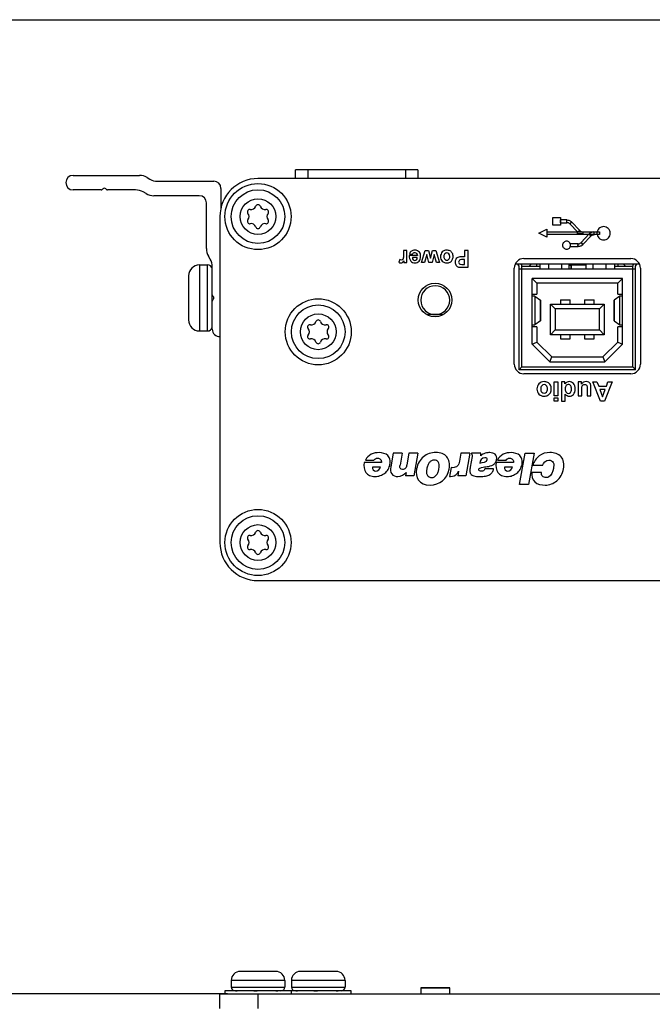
# Model space of a CAD drawing. Header units: inches. Extents: x 0 to 17, y 0 to 11.
# Tile 13 of 44: x 2.6 to 3.9, y 9 to 11. Entities that reach past the tile are written whole.
import ezdxf

# ---------------------------------------------------------------- set-up
doc = ezdxf.new("R2010")
doc.units = ezdxf.units.IN
doc.header["$LTSCALE"] = 0.935
doc.header["$MEASUREMENT"] = 0
doc.layers.get('0').update_dxf_attribs({"linetype": 'CONTINUOUS'})
doc.layers.add('03___PRT_ALL_CURVES', color=7, linetype='CONTINUOUS')
doc.styles.get("Standard").update_dxf_attribs({"font": 'txt', "width": 0.8})
doc.dimstyles.new('DIMSTYLE_1', dxfattribs={"dimtxt": 0.15625, "dimasz": 0.1875, "dimexe": 0.125, "dimexo": 0.0625, "dimgap": 0.039062, "dimtad": 0, "dimtih": 1, "dimtoh": 1, "dimlfac": 2, "dimzin": 4, "dimdsep": 46, "dimtxsty": 'Standard', "dimblk": '_FILLED', "dimblk1": '_FILLED', "dimblk2": '_FILLED', "dimcen": 0.09, "dimazin": 1, "dimtfac": 1, "dimtofl": 0, "dimtmove": 0, "dimatfit": 3, "dimldrblk": '_FILLED', "dimfxl": 1, "dimtolj": 1, "dimtzin": 4, "dimarcsym": 0})

# ---------------------------------------------------------------- blocks, each defined once
blk = doc.blocks.new('_FILLED')
at = {"color": 0, "linetype": 'ByBlock'}
blk.add_solid([(0, 0), (-1, 0.167), (-1, -0.167)], dxfattribs=at)
blk = doc.blocks.new('*D1')
at = {"color": 7, "linetype": 'Continuous', "transparency": 16777216}
for p, q in [((2.9977, 9.0111), (1.9606, 9.0111)), ((2.0856, 9.0111), (2.0856, 7.3477)), ((2.0856, 5.6843), (2.0856, 7.3477)), ((2.9977, 5.6843), (1.9606, 5.6843))]:
    blk.add_line(p, q, dxfattribs=at)
at = {"color": 7, "linetype": 'Continuous', "transparency": 16777216, "xscale": 0.1875, "yscale": 0.1875, "zscale": 0.1875}
for p, rotation in [((2.0856, 9.0111), 90), ((2.0856, 5.6843), 270)]:
    blk.add_blockref('_FILLED', p, dxfattribs=dict(at, rotation=rotation))
at = {"color": 7, "linetype": 'Continuous', "transparency": 16777216, "insert": (1.8903, 7.3209), "char_height": 0.15625, "width": 0.375, "attachment_point": 2, "rotation": 90, "line_spacing_factor": 0.9}
blk.add_mtext('169', dxfattribs=at)

msp = doc.modelspace()

# ---------------------------------------------------------------- linework, layer by layer
at = {"color": 7, "linetype": 'Continuous'}
for p, q in [((0, 11), (17, 11)), ((2.6823, 10.682), (2.8178, 10.682)), ((2.8335, 10.6778), (2.8394, 10.6745)), ((5.6685, 10.6757), (3.0602, 10.6757)), ((3.137, 10.6757), (3.137, 10.6932)), ((3.387, 10.6932), (3.137, 10.6932)), ((3.162, 10.6932), (3.162, 10.6757)), ((3.362, 10.6757), (3.362, 10.6932)), ((3.387, 10.6932), (3.387, 10.6757)), ((2.7435, 10.6547), (2.7425, 10.6537)), ((2.75, 10.6537), (2.7491, 10.6547)), ((2.8551, 10.6702), (2.9697, 10.6702)), ((2.9845, 10.6555), (2.9845, 10.6129)), ((2.7397, 10.6525), (2.6823, 10.6525)), ((2.8099, 10.6525), (2.7528, 10.6525)), ((2.8314, 10.6449), (2.8256, 10.6483)), ((2.9402, 10.6407), (2.8472, 10.6407)), ((2.9549, 10.533), (2.9549, 10.6259)), ((2.9825, 10.598), (2.9825, 9.9326)), ((2.9625, 10.5114), (2.9591, 10.5172)), ((2.9407, 10.4995), (2.9407, 10.3645)), ((2.9407, 10.4995), (2.957, 10.4995)), ((2.957, 10.3645), (2.957, 10.4995)), ((2.9667, 10.3681), (2.9667, 10.4956)), ((3.8397, 10.5008), (3.5859, 10.5008)), ((3.5937, 10.4969), (3.5913, 10.5008)), ((3.5937, 10.2853), (3.5937, 10.4969)), ((3.5982, 10.5008), (3.5987, 10.5)), ((3.5996, 10.2912), (3.5996, 10.4969)), ((3.5996, 10.4969), (3.636, 10.4969)), ((3.6036, 10.5124), (3.8221, 10.5124)), ((3.6183, 10.5008), (3.6144, 10.4969)), ((3.6301, 10.4969), (3.6301, 10.5008)), ((3.636, 10.5008), (3.636, 10.491)), ((3.6547, 10.491), (3.6547, 10.5008)), ((3.6813, 10.491), (3.6813, 10.5008)), ((3.6951, 10.5008), (3.6951, 10.491)), ((3.6951, 10.4994), (3.7003, 10.4994)), ((3.6951, 10.4989), (3.7003, 10.4989)), ((3.7003, 10.498), (3.6951, 10.498)), ((3.7005, 10.4996), (3.7003, 10.4994)), ((3.7003, 10.491), (3.7003, 10.4994)), ((3.7003, 10.4989), (3.7005, 10.4991)), ((3.7005, 10.491), (3.7005, 10.5008)), ((3.7005, 10.4994), (3.7304, 10.4994)), ((3.7304, 10.4989), (3.7005, 10.4989)), ((3.7083, 10.4994), (3.7083, 10.5008)), ((3.7085, 10.5008), (3.7085, 10.4994)), ((3.7304, 10.5008), (3.7304, 10.491)), ((3.7305, 10.491), (3.7305, 10.5008)), ((3.7443, 10.5008), (3.7443, 10.491)), ((3.7709, 10.5008), (3.7709, 10.491)), ((3.7896, 10.491), (3.7896, 10.5008)), ((3.7896, 10.4969), (3.826, 10.4969)), ((3.7955, 10.5008), (3.7955, 10.4969)), ((3.8112, 10.4969), (3.8073, 10.5008)), ((3.826, 10.2912), (3.826, 10.4969)), ((3.8274, 10.5008), (3.8268, 10.5)), ((3.8319, 10.4969), (3.8343, 10.5008)), ((3.8319, 10.2853), (3.8319, 10.4969)), ((2.9182, 10.477), (2.9182, 10.387)), ((3.5839, 10.2968), (3.5839, 10.4927)), ((3.8319, 10.491), (3.5937, 10.491)), ((3.8417, 10.4927), (3.8417, 10.2968)), ((3.6203, 10.3375), (3.6203, 10.4719)), ((3.6203, 10.4719), (3.6301, 10.462)), ((3.8053, 10.4719), (3.6203, 10.4719)), ((3.6301, 10.462), (3.6301, 10.4398)), ((3.7955, 10.462), (3.6301, 10.462)), ((3.7955, 10.462), (3.8053, 10.4719)), ((3.7955, 10.4398), (3.7955, 10.462)), ((3.8053, 10.3375), (3.8053, 10.4719)), ((2.9689, 10.4348), (2.9679, 10.4358)), ((3.6203, 10.4398), (3.6301, 10.4398)), ((3.6261, 10.4353), (3.6261, 10.3773)), ((3.6261, 10.4353), (3.6374, 10.4275)), ((3.7995, 10.4353), (3.7882, 10.4275)), ((3.7955, 10.4398), (3.8053, 10.4398)), ((3.7995, 10.3773), (3.7995, 10.4353)), ((2.9679, 10.4283), (2.9689, 10.4293)), ((3.6374, 10.3851), (3.6374, 10.4275)), ((3.6375, 10.4274), (3.6375, 10.3852)), ((3.6577, 10.3569), (3.6577, 10.4195)), ((3.6577, 10.4195), (3.6675, 10.4097)), ((3.6577, 10.4195), (3.7679, 10.4195)), ((3.6783, 10.4282), (3.6783, 10.4195)), ((3.6783, 10.4282), (3.698, 10.4282)), ((3.698, 10.4195), (3.698, 10.4282)), ((3.7276, 10.4282), (3.7276, 10.4195)), ((3.7276, 10.4282), (3.7472, 10.4282)), ((3.7472, 10.4195), (3.7472, 10.4282)), ((3.7581, 10.4097), (3.7679, 10.4195)), ((3.7679, 10.4195), (3.7679, 10.3569)), ((3.7881, 10.3852), (3.7881, 10.4274)), ((3.7882, 10.4275), (3.7882, 10.3851)), ((3.4382, 10.3978), (3.4057, 10.3978)), ((3.6675, 10.4097), (3.6675, 10.3668)), ((3.7581, 10.4097), (3.6675, 10.4097)), ((3.7581, 10.3668), (3.7581, 10.4097)), ((3.6301, 10.3729), (3.6203, 10.3729)), ((3.6374, 10.3851), (3.6261, 10.3773)), ((3.6301, 10.3729), (3.6301, 10.3416)), ((3.7882, 10.3851), (3.7995, 10.3773)), ((3.7955, 10.3416), (3.7955, 10.3729)), ((3.8053, 10.3729), (3.7955, 10.3729)), ((2.9407, 10.3645), (2.957, 10.3645)), ((3.6577, 10.3569), (3.6675, 10.3668)), ((3.7679, 10.3569), (3.6577, 10.3569)), ((3.6675, 10.3668), (3.7581, 10.3668)), ((3.6783, 10.3569), (3.6783, 10.3482)), ((3.698, 10.3482), (3.698, 10.3569)), ((3.7276, 10.3569), (3.7276, 10.3482)), ((3.7472, 10.3482), (3.7472, 10.3569)), ((3.7581, 10.3668), (3.7679, 10.3569)), ((3.6203, 10.3375), (3.6301, 10.3416)), ((3.6203, 10.3375), (3.6565, 10.3016)), ((3.6301, 10.3416), (3.6605, 10.3115)), ((3.6783, 10.3482), (3.698, 10.3482)), ((3.7276, 10.3482), (3.7472, 10.3482)), ((3.7651, 10.3115), (3.7955, 10.3416)), ((3.7691, 10.3016), (3.8053, 10.3375)), ((3.7955, 10.3416), (3.8053, 10.3375)), ((3.6565, 10.3016), (3.6605, 10.3115)), ((3.6565, 10.3016), (3.7691, 10.3016)), ((3.6605, 10.3115), (3.7651, 10.3115)), ((3.7651, 10.3115), (3.7691, 10.3016)), ((3.5937, 10.2853), (3.5996, 10.2912)), ((3.8319, 10.2853), (3.5937, 10.2853)), ((3.5996, 10.2912), (3.826, 10.2912)), ((3.8221, 10.2771), (3.6036, 10.2771)), ((3.8319, 10.2853), (3.826, 10.2912)), ((3.0602, 9.8549), (5.6685, 9.8549)), ((3.0967, 9.0571), (3.0237, 9.0571)), ((3.2198, 9.0571), (3.1468, 9.0571)), ((3.0055, 9.0388), (3.0055, 9.0251)), ((3.115, 9.0388), (3.0055, 9.0388)), ((3.115, 9.0388), (3.115, 9.0251)), ((3.1285, 9.0388), (3.1285, 9.0251)), ((3.238, 9.0388), (3.1285, 9.0388)), ((3.238, 9.0388), (3.238, 9.0251)), ((2.9825, 8.9815), (2.9825, 9.0111)), ((2.9825, 9.0111), (5.7463, 9.0111)), ((2.9927, 9.0171), (2.9927, 9.0111)), ((3.2508, 9.0171), (2.9927, 9.0171)), ((3.0055, 9.0251), (3.115, 9.0251)), ((3.0149, 9.0171), (3.0149, 9.0172)), ((3.0149, 9.0172), (3.0177, 9.0171)), ((3.0514, 9.0171), (3.0514, 9.0172)), ((3.0514, 9.0172), (3.0585, 9.0171)), ((3.0602, 9.0111), (3.0602, 8.9815)), ((3.0968, 9.0172), (3.101, 9.0171)), ((3.0968, 9.0171), (3.0968, 9.0172)), ((3.1277, 9.0171), (3.1277, 9.0111)), ((3.1285, 9.0251), (3.238, 9.0251)), ((3.1379, 9.0171), (3.1379, 9.0172)), ((3.1379, 9.0172), (3.1408, 9.0171)), ((3.1745, 9.0171), (3.1745, 9.0172)), ((3.1745, 9.0172), (3.1816, 9.0171)), ((3.2198, 9.0171), (3.2198, 9.0172)), ((3.2198, 9.0172), (3.224, 9.0171)), ((3.2508, 9.0111), (3.2508, 9.0171)), ((3.3929, 9.0237), (3.3929, 9.0111)), ((3.4519, 9.0237), (3.3929, 9.0237)), ((3.4519, 9.0227), (3.3929, 9.0227)), ((3.4519, 9.0111), (3.4519, 9.0237))]:
    msp.add_line(p, q, dxfattribs=at)
for centre, radius in [((3.0602, 10.598), 0.0675), ((3.0602, 10.598), 0.0548), ((3.0602, 10.598), 0.0365), ((3.422, 10.4277), 0.0344), ((3.1833, 10.3628), 0.0675), ((3.1833, 10.3628), 0.0548), ((3.1833, 10.3628), 0.0365), ((3.0602, 9.9326), 0.0675), ((3.0602, 9.9326), 0.0548), ((3.0602, 9.9326), 0.0365)]:
    msp.add_circle(centre, radius, dxfattribs=at)
for centre, radius, start, end in [((2.6823, 10.6673), 0.0148, 90, 270), ((2.8178, 10.6506), 0.0315, 60, 90), ((2.8551, 10.7017), 0.0315, 240, 270), ((3.0602, 10.598), 0.0778, 90, 180), ((2.7463, 10.6519), 0.00394, 45, 135), ((2.9697, 10.6555), 0.0148, 0, 90), ((2.7397, 10.6565), 0.00394, 270, 315), ((2.7528, 10.6565), 0.00394, 225, 270), ((2.8099, 10.621), 0.0315, 60, 90), ((2.8472, 10.6722), 0.0315, 240, 270), ((2.9402, 10.6259), 0.0148, 0, 90), ((3.0463, 10.6221), 0.00985, 258.317, 341.683), ((3.0602, 10.6175), 0.00482, 18.317, 161.683), ((3.0742, 10.6221), 0.00985, 198.317, 281.683), ((3.0433, 10.6078), 0.00482, 78.317, 221.683), ((3.0324, 10.598), 0.00985, 318.317, 41.683), ((3.0771, 10.6078), 0.00482, 318.317, 101.683), ((3.0881, 10.598), 0.00985, 138.317, 221.683), ((3.0433, 10.5882), 0.00482, 138.317, 281.683), ((3.0463, 10.5739), 0.00985, 18.317, 101.683), ((3.0602, 10.5785), 0.00482, 198.317, 341.683), ((3.0742, 10.5739), 0.00985, 78.317, 161.683), ((3.0771, 10.5882), 0.00482, 258.317, 41.683), ((2.9864, 10.533), 0.0315, 180, 210), ((2.9407, 10.477), 0.0225, 90, 180), ((2.957, 10.4898), 0.0097, 12.8571, 90), ((2.9352, 10.4956), 0.0315, 0, 30), ((3.6036, 10.4927), 0.0197, 90, 180), ((3.5937, 10.4969), 0.00591, 0, 31.3512), ((3.7003, 10.5155), 0.0175, 269.9547, 270.4104), ((3.8221, 10.4927), 0.0197, 0, 90), ((3.8319, 10.4969), 0.00591, 148.6488, 180), ((3.4224, 10.4273), 0.0295, 0, 180), ((2.9707, 10.4386), 0.00394, 180, 225), ((2.9661, 10.432), 0.00394, 315, 45), ((2.9707, 10.4255), 0.00394, 135, 180), ((3.4224, 10.4273), 0.0295, 180, 0), ((2.9407, 10.387), 0.0225, 180, 270), ((3.1664, 10.3725), 0.00482, 78.317, 221.683), ((3.1693, 10.3869), 0.00985, 258.317, 341.683), ((3.1833, 10.3823), 0.00482, 18.317, 161.683), ((3.1972, 10.3869), 0.00985, 198.317, 281.683), ((3.2002, 10.3725), 0.00482, 318.317, 101.683), ((2.957, 10.3742), 0.0097, 270, 347.1429), ((2.9815, 10.3681), 0.0148, 180, 273.8639), ((3.1664, 10.353), 0.00482, 138.317, 281.683), ((3.1554, 10.3628), 0.00985, 318.317, 41.683), ((3.2002, 10.353), 0.00482, 258.317, 41.683), ((3.2111, 10.3628), 0.00985, 138.317, 221.683), ((3.1693, 10.3386), 0.00985, 18.317, 101.683), ((3.1833, 10.3432), 0.00482, 198.317, 341.683), ((3.1972, 10.3386), 0.00985, 78.317, 161.683), ((3.6036, 10.2968), 0.0197, 180, 270), ((3.8221, 10.2968), 0.0197, 270, 360), ((3.0463, 9.9568), 0.00985, 258.317, 341.683), ((3.0602, 9.9522), 0.00482, 18.317, 161.683), ((3.0742, 9.9568), 0.00985, 198.317, 281.683), ((3.0602, 9.9326), 0.0778, 180, 270), ((3.0433, 9.9424), 0.00482, 78.317, 221.683), ((3.0324, 9.9326), 0.00985, 318.317, 41.683), ((3.0771, 9.9424), 0.00482, 318.317, 101.683), ((3.0881, 9.9326), 0.00985, 138.317, 221.683), ((3.0433, 9.9229), 0.00482, 138.317, 281.683), ((3.0463, 9.9085), 0.00985, 18.317, 101.683), ((3.0602, 9.9131), 0.00482, 198.317, 341.683), ((3.0742, 9.9085), 0.00985, 78.317, 161.683), ((3.0771, 9.9229), 0.00482, 258.317, 41.683), ((3.0237, 9.0388), 0.0182, 90, 180), ((3.0967, 9.0388), 0.0182, 0, 90), ((3.1468, 9.0388), 0.0182, 90, 180), ((3.2198, 9.0388), 0.0182, 0, 90), ((3.0135, 9.0251), 0.008, 180, 270), ((3.107, 9.0251), 0.008, 270, 360), ((3.1365, 9.0251), 0.008, 180, 270), ((3.23, 9.0251), 0.008, 270, 360)]:
    msp.add_arc(centre, radius, start, end, dxfattribs=at)
for centre, start_param, end_param in [((3.6203, 10.4352), 0.15625, 1.570796), ((3.8053, 10.4352), 1.570796, 2.985343), ((3.6316, 10.4274), 0, 0.15625), ((3.794, 10.4274), 2.985343, 3.141593), ((3.6203, 10.3774), -1.570796, -0.15625), ((3.6316, 10.3852), -0.15625, 0), ((3.794, 10.3852), 3.141593, 3.297843), ((3.8053, 10.3774), -2.985343, -1.570796)]:
    msp.add_ellipse(centre, major_axis=(0.00591, 0), ratio=0.108696, start_param=start_param, end_param=end_param, dxfattribs=at)
msp.add_open_spline([(3.7005, 10.498), (3.7005, 10.498), (3.7005, 10.498), (3.7005, 10.498), (3.7005, 10.498), (3.7005, 10.498), (3.7005, 10.498)], degree=3, knots=[0, 0, 0, 0, 0.065978, 0.260072, 0.575789, 1, 1, 1, 1], dxfattribs=at)
at = {"layer": '03___PRT_ALL_CURVES', "color": 7, "linetype": 'Continuous'}
for p, q in [((3.6624, 10.5802), (3.6624, 10.5965)), ((3.6624, 10.5965), (3.6786, 10.5965)), ((3.6786, 10.5965), (3.6786, 10.5802)), ((3.6786, 10.5802), (3.6624, 10.5802)), ((3.6775, 10.5911), (3.6775, 10.5855)), ((3.6916, 10.5911), (3.6775, 10.5911)), ((3.6775, 10.5855), (3.6916, 10.5855)), ((3.6916, 10.5855), (3.6916, 10.5911)), ((3.6916, 10.5911), (3.6931, 10.591)), ((3.6934, 10.5854), (3.6916, 10.5855)), ((3.6931, 10.591), (3.6945, 10.5908)), ((3.6945, 10.585), (3.6934, 10.5854)), ((3.6945, 10.5908), (3.6957, 10.5904)), ((3.6956, 10.5845), (3.6945, 10.585)), ((3.6966, 10.5839), (3.6956, 10.5845)), ((3.6957, 10.5904), (3.6968, 10.59)), ((3.6976, 10.5829), (3.6966, 10.5839)), ((3.6968, 10.59), (3.6979, 10.5895)), ((3.7011, 10.5871), (3.6976, 10.5829)), ((3.7136, 10.566), (3.6976, 10.5829)), ((3.6979, 10.5895), (3.699, 10.5888)), ((3.699, 10.5888), (3.7, 10.5882)), ((3.7, 10.5882), (3.7011, 10.5871)), ((3.7011, 10.5871), (3.7179, 10.5694)), ((3.6339, 10.564), (3.6501, 10.5721)), ((3.6501, 10.5558), (3.6339, 10.564)), ((3.6501, 10.5721), (3.6501, 10.5558)), ((3.6501, 10.5667), (3.7581, 10.5667)), ((3.7581, 10.5612), (3.6501, 10.5612)), ((3.7134, 10.5628), (3.7137, 10.5674)), ((3.7237, 10.5625), (3.7134, 10.5628)), ((3.7179, 10.5694), (3.7136, 10.566)), ((3.7137, 10.5674), (3.7179, 10.5694)), ((3.7179, 10.5694), (3.719, 10.5684)), ((3.719, 10.5684), (3.7207, 10.5674)), ((3.7205, 10.5448), (3.737, 10.5626)), ((3.7207, 10.5674), (3.7222, 10.5669)), ((3.7222, 10.5669), (3.724, 10.5667)), ((3.724, 10.5667), (3.7237, 10.5625)), ((3.7409, 10.5588), (3.7242, 10.5408)), ((3.737, 10.5626), (3.7391, 10.5585)), ((3.737, 10.5626), (3.7409, 10.5588)), ((3.7391, 10.5585), (3.7409, 10.5588)), ((3.7405, 10.5652), (3.7393, 10.5644)), ((3.742, 10.5658), (3.7405, 10.5652)), ((3.7409, 10.5588), (3.742, 10.5597)), ((3.7432, 10.5662), (3.742, 10.5658)), ((3.742, 10.5597), (3.7433, 10.5604)), ((3.7446, 10.5665), (3.7432, 10.5662)), ((3.7433, 10.5604), (3.7446, 10.5609)), ((3.7468, 10.5667), (3.7446, 10.5665)), ((3.7446, 10.5609), (3.7456, 10.5611)), ((3.7456, 10.5611), (3.7478, 10.5612)), ((3.7478, 10.5612), (3.7468, 10.5667)), ((3.7581, 10.5667), (3.7581, 10.5612)), ((3.6984, 10.5424), (3.6984, 10.5368)), ((3.7146, 10.5424), (3.6984, 10.5424)), ((3.6984, 10.5368), (3.7146, 10.5368)), ((3.7136, 10.5396), (3.7146, 10.5424)), ((3.7146, 10.5369), (3.7136, 10.5396)), ((3.7146, 10.5424), (3.7163, 10.5425)), ((3.7146, 10.5368), (3.7146, 10.5424)), ((3.7162, 10.5369), (3.7146, 10.5369)), ((3.7174, 10.5371), (3.7162, 10.5369)), ((3.7163, 10.5425), (3.7178, 10.543)), ((3.7186, 10.5374), (3.7174, 10.5371)), ((3.7178, 10.543), (3.7188, 10.5435)), ((3.7199, 10.5379), (3.7186, 10.5374)), ((3.7188, 10.5435), (3.72, 10.5443)), ((3.721, 10.5384), (3.7199, 10.5379)), ((3.72, 10.5443), (3.7205, 10.5448)), ((3.7242, 10.5408), (3.7205, 10.5448)), ((3.7205, 10.5448), (3.7235, 10.5434)), ((3.7221, 10.5391), (3.721, 10.5384)), ((3.7232, 10.5399), (3.7221, 10.5391)), ((3.7242, 10.5408), (3.7232, 10.5399)), ((3.7235, 10.5434), (3.7242, 10.5408)), ((3.3576, 10.5289), (3.3576, 10.5212)), ((3.3642, 10.5289), (3.3576, 10.5289)), ((3.3642, 10.504), (3.3642, 10.5289)), ((3.3858, 10.5184), (3.3693, 10.5184)), ((3.3697, 10.5221), (3.3762, 10.521)), ((3.3857, 10.5143), (3.3759, 10.5143)), ((3.3941, 10.504), (3.4021, 10.5289)), ((3.4054, 10.5203), (3.4006, 10.504)), ((3.4021, 10.5289), (3.4085, 10.5289)), ((3.4096, 10.504), (3.4054, 10.5203)), ((3.4085, 10.5289), (3.4128, 10.5129)), ((3.4128, 10.5129), (3.417, 10.5289)), ((3.4202, 10.5203), (3.4159, 10.504)), ((3.417, 10.5289), (3.4234, 10.5289)), ((3.4249, 10.504), (3.4202, 10.5203)), ((3.4234, 10.5289), (3.4313, 10.504)), ((3.4824, 10.516), (3.4779, 10.516)), ((3.4824, 10.5289), (3.4824, 10.516)), ((3.4894, 10.5289), (3.4824, 10.5289)), ((3.4894, 10.4945), (3.4894, 10.5289)), ((3.3501, 10.5104), (3.3481, 10.5047)), ((3.3581, 10.5076), (3.3581, 10.504)), ((3.3581, 10.504), (3.3642, 10.504)), ((3.4006, 10.504), (3.3941, 10.504)), ((3.4159, 10.504), (3.4096, 10.504)), ((3.4313, 10.504), (3.4249, 10.504)), ((3.4782, 10.4945), (3.4894, 10.4945)), ((3.4824, 10.5101), (3.4786, 10.5101)), ((3.4791, 10.5004), (3.4824, 10.5004)), ((3.4824, 10.5004), (3.4824, 10.5101)), ((3.6655, 10.232), (3.6655, 10.2604)), ((3.6655, 10.2604), (3.6731, 10.2604)), ((3.6731, 10.2604), (3.6731, 10.232)), ((3.6805, 10.2604), (3.6805, 10.2211)), ((3.6875, 10.2604), (3.6805, 10.2604)), ((3.6875, 10.2563), (3.6875, 10.2604)), ((3.7144, 10.2604), (3.7144, 10.232)), ((3.7214, 10.2604), (3.7144, 10.2604)), ((3.7214, 10.2562), (3.7214, 10.2604)), ((3.76, 10.2211), (3.7443, 10.2604)), ((3.7443, 10.2604), (3.7529, 10.2604)), ((3.7529, 10.2604), (3.7564, 10.2515)), ((3.7837, 10.2604), (3.7684, 10.2211)), ((3.7721, 10.2515), (3.7753, 10.2604)), ((3.7753, 10.2604), (3.7837, 10.2604)), ((3.6731, 10.232), (3.6655, 10.232)), ((3.688, 10.2211), (3.688, 10.2353)), ((3.7144, 10.232), (3.722, 10.232)), ((3.722, 10.232), (3.722, 10.244)), ((3.7328, 10.2451), (3.7328, 10.232)), ((3.7328, 10.232), (3.7403, 10.232)), ((3.7403, 10.232), (3.7403, 10.25)), ((3.7564, 10.2515), (3.7721, 10.2515)), ((3.7589, 10.2449), (3.7643, 10.2303)), ((3.7696, 10.2449), (3.7589, 10.2449)), ((3.7643, 10.2303), (3.7696, 10.2449)), ((3.6655, 10.2211), (3.6655, 10.2281)), ((3.6655, 10.2281), (3.6731, 10.2281)), ((3.6731, 10.2211), (3.6655, 10.2211)), ((3.6731, 10.2281), (3.6731, 10.2211)), ((3.6805, 10.2211), (3.688, 10.2211)), ((3.7684, 10.2211), (3.76, 10.2211)), ((3.3365, 10.1148), (3.3317, 10.0872)), ((3.3548, 10.1148), (3.3365, 10.1148)), ((3.3548, 10.1148), (3.3505, 10.0904)), ((3.3684, 10.1148), (3.3643, 10.0913)), ((3.3867, 10.1148), (3.3684, 10.1148)), ((3.3867, 10.1148), (3.3786, 10.0687)), ((3.475, 10.1148), (3.4722, 10.0989)), ((3.4933, 10.1148), (3.475, 10.1148)), ((3.4933, 10.1148), (3.4851, 10.0687)), ((3.4963, 10.1148), (3.4962, 10.1139)), ((3.5153, 10.1148), (3.4963, 10.1148)), ((3.5153, 10.1099), (3.5153, 10.1148)), ((3.5947, 10.0514), (3.6059, 10.1148)), ((3.6059, 10.1148), (3.6242, 10.1148)), ((3.6242, 10.1148), (3.613, 10.0514)), ((3.3123, 10.0959), (3.2773, 10.0959)), ((3.2797, 10.1009), (3.2972, 10.1009)), ((3.4976, 10.108), (3.4938, 10.0865)), ((3.5821, 10.0959), (3.5471, 10.0959)), ((3.5495, 10.1009), (3.567, 10.1009)), ((3.3106, 10.0865), (3.294, 10.0865)), ((3.3631, 10.0759), (3.3618, 10.0687)), ((3.4548, 10.0859), (3.4516, 10.0676)), ((3.4585, 10.0854), (3.4548, 10.0859)), ((3.4701, 10.078), (3.4685, 10.0687)), ((3.4701, 10.078), (3.47, 10.078)), ((3.5415, 10.0828), (3.5239, 10.0828)), ((3.5804, 10.0865), (3.5638, 10.0865)), ((3.6394, 10.0756), (3.6197, 10.0756)), ((3.6418, 10.0902), (3.6219, 10.0902)), ((3.3786, 10.0687), (3.3618, 10.0687)), ((3.4516, 10.0676), (3.4539, 10.0674)), ((3.4851, 10.0687), (3.4685, 10.0687)), ((3.613, 10.0514), (3.5947, 10.0514))]:
    msp.add_line(p, q, dxfattribs=at)
for points, knots in [([(3.7801, 10.564), (3.78, 10.5676), (3.7771, 10.5746), (3.7665, 10.579), (3.7559, 10.5746), (3.7529, 10.5675), (3.7529, 10.564)], [0, 0, 0, 0, 0.248432, 0.498656, 0.749328, 1, 1, 1, 1]), ([(3.7393, 10.5644), (3.7391, 10.5643), (3.7387, 10.564), (3.7381, 10.5636), (3.7375, 10.5631), (3.7372, 10.5628), (3.737, 10.5626)], [0, 0, 0, 0, 0.221454, 0.488196, 0.763156, 1, 1, 1, 1]), ([(3.7529, 10.564), (3.7529, 10.5604), (3.7559, 10.5534), (3.7665, 10.5489), (3.7772, 10.5534), (3.7801, 10.5605), (3.7801, 10.564)], [0, 0, 0, 0, 0.249775, 0.499551, 0.748879, 1, 1, 1, 1]), ([(3.6989, 10.5396), (3.6989, 10.5417), (3.6971, 10.546), (3.6908, 10.5486), (3.6844, 10.546), (3.6826, 10.5417), (3.6826, 10.5396)], [0, 0, 0, 0, 0.250749, 0.501497, 0.750749, 1, 1, 1, 1]), ([(3.6826, 10.5396), (3.6826, 10.5375), (3.6844, 10.5333), (3.6908, 10.5306), (3.6971, 10.5333), (3.6989, 10.5375), (3.6989, 10.5396)], [0, 0, 0, 0, 0.249251, 0.498503, 0.749251, 1, 1, 1, 1]), ([(3.3576, 10.5212), (3.3576, 10.5184), (3.3579, 10.5146), (3.3561, 10.5099), (3.3529, 10.509), (3.3511, 10.5099), (3.3501, 10.5104)], [0, 0, 0, 0, 0.484688, 0.667088, 0.809967, 1, 1, 1, 1]), ([(3.3693, 10.5184), (3.3693, 10.5145), (3.3701, 10.5083), (3.3762, 10.504), (3.3824, 10.5029), (3.389, 10.5055), (3.3921, 10.5111), (3.3926, 10.5144), (3.3926, 10.5161)], [0, 0, 0, 0, 0.290167, 0.406976, 0.532988, 0.754489, 0.874867, 1, 1, 1, 1]), ([(3.3926, 10.5161), (3.3926, 10.5163), (3.3926, 10.5195), (3.3916, 10.5246), (3.3862, 10.529), (3.3812, 10.5297), (3.3769, 10.5292), (3.3725, 10.5273), (3.3704, 10.5242), (3.3697, 10.5221)], [0, 0, 0, 0, 0.016287, 0.276602, 0.4248, 0.592429, 0.702918, 0.801677, 1, 1, 1, 1]), ([(3.3759, 10.5143), (3.3759, 10.5128), (3.3766, 10.5098), (3.3808, 10.5079), (3.385, 10.5098), (3.3857, 10.5128), (3.3857, 10.5143)], [0, 0, 0, 0, 0.274598, 0.498529, 0.731741, 1, 1, 1, 1]), ([(3.3762, 10.521), (3.3765, 10.522), (3.3775, 10.524), (3.3809, 10.525), (3.385, 10.5233), (3.3858, 10.52), (3.3858, 10.5184)], [0, 0, 0, 0, 0.212152, 0.396052, 0.674375, 1, 1, 1, 1]), ([(3.4589, 10.5161), (3.4589, 10.5173), (3.4587, 10.5203), (3.457, 10.5246), (3.4529, 10.5285), (3.4445, 10.5303), (3.4359, 10.5269), (3.4332, 10.5198), (3.4332, 10.5163), (3.4332, 10.5162)], [0, 0, 0, 0, 0.080341, 0.160682, 0.320079, 0.480305, 0.737979, 0.994957, 1, 1, 1, 1]), ([(3.4332, 10.5162), (3.4332, 10.5128), (3.4358, 10.506), (3.4447, 10.5026), (3.4531, 10.5045), (3.457, 10.5086), (3.4586, 10.5129), (3.4589, 10.5149), (3.4589, 10.5161)], [0, 0, 0, 0, 0.250106, 0.50385, 0.668196, 0.833875, 0.916937, 1, 1, 1, 1]), ([(3.4522, 10.5165), (3.4522, 10.5188), (3.4509, 10.5229), (3.4461, 10.5248), (3.4421, 10.5231), (3.4403, 10.52), (3.44, 10.5178), (3.44, 10.5168)], [0, 0, 0, 0, 0.253729, 0.508747, 0.761788, 0.887669, 1, 1, 1, 1]), ([(3.44, 10.5168), (3.44, 10.5167), (3.44, 10.5154), (3.4403, 10.513), (3.4421, 10.5099), (3.4461, 10.5081), (3.4501, 10.5099), (3.4518, 10.513), (3.4522, 10.5154), (3.4522, 10.5165)], [0, 0, 0, 0, 0.01355, 0.136066, 0.258581, 0.504856, 0.753056, 0.876528, 1, 1, 1, 1]), ([(3.4779, 10.516), (3.4755, 10.516), (3.4717, 10.5161), (3.4668, 10.514), (3.4636, 10.5103), (3.4628, 10.5057), (3.4633, 10.5015), (3.4648, 10.4984), (3.4671, 10.4962), (3.47, 10.4949), (3.4737, 10.4946), (3.4765, 10.4945), (3.4782, 10.4945)], [0, 0, 0, 0, 0.169934, 0.262594, 0.367833, 0.495836, 0.584376, 0.662563, 0.735247, 0.805255, 0.877026, 1, 1, 1, 1]), ([(3.3481, 10.5047), (3.3494, 10.5039), (3.3519, 10.5031), (3.3559, 10.5041), (3.3573, 10.5063), (3.3581, 10.5076)], [0, 0, 0, 0, 0.382066, 0.631795, 1, 1, 1, 1]), ([(3.4786, 10.5101), (3.4768, 10.5101), (3.4739, 10.5104), (3.4707, 10.5081), (3.4699, 10.5051), (3.4708, 10.5024), (3.4725, 10.501), (3.4752, 10.5002), (3.4774, 10.5004), (3.4791, 10.5004)], [0, 0, 0, 0, 0.245025, 0.366247, 0.489556, 0.635178, 0.705935, 0.77815, 1, 1, 1, 1]), ([(3.6596, 10.2458), (3.6596, 10.2472), (3.6593, 10.2506), (3.6574, 10.2555), (3.6527, 10.2599), (3.6431, 10.262), (3.6332, 10.2581), (3.6302, 10.25), (3.6302, 10.2459), (3.6302, 10.2458)], [0, 0, 0, 0, 0.079547, 0.159093, 0.317795, 0.477219, 0.735002, 0.993701, 1, 1, 1, 1]), ([(3.6518, 10.2462), (3.6518, 10.2475), (3.6515, 10.2502), (3.6495, 10.2538), (3.6448, 10.2557), (3.6403, 10.2538), (3.6383, 10.2502), (3.638, 10.2478), (3.6379, 10.2466)], [0, 0, 0, 0, 0.126058, 0.252117, 0.504234, 0.758077, 0.885563, 1, 1, 1, 1]), ([(3.7048, 10.2571), (3.7027, 10.2595), (3.6978, 10.2619), (3.6913, 10.2602), (3.6886, 10.2578), (3.6875, 10.2563)], [0, 0, 0, 0, 0.471267, 0.721497, 1, 1, 1, 1]), ([(3.688, 10.2353), (3.6901, 10.233), (3.6963, 10.2298), (3.7046, 10.2336), (3.7079, 10.24), (3.7085, 10.2461), (3.7079, 10.2522), (3.706, 10.2558), (3.7048, 10.2571)], [0, 0, 0, 0, 0.217892, 0.441324, 0.56718, 0.720033, 0.871257, 1, 1, 1, 1]), ([(3.7006, 10.2456), (3.7006, 10.2468), (3.7004, 10.2498), (3.6993, 10.2527), (3.6972, 10.2548), (3.6937, 10.2555), (3.6902, 10.254), (3.6883, 10.2504), (3.688, 10.2473), (3.688, 10.2455), (3.688, 10.2451)], [0, 0, 0, 0, 0.101202, 0.202403, 0.348826, 0.495248, 0.730247, 0.847953, 0.96566, 1, 1, 1, 1]), ([(3.7403, 10.25), (3.7403, 10.2521), (3.7402, 10.2561), (3.7361, 10.2604), (3.7308, 10.2615), (3.7253, 10.2602), (3.7224, 10.2577), (3.7214, 10.2562)], [0, 0, 0, 0, 0.232341, 0.408436, 0.601362, 0.801863, 1, 1, 1, 1]), ([(3.722, 10.244), (3.722, 10.2456), (3.722, 10.2482), (3.7222, 10.2514), (3.7233, 10.2532), (3.725, 10.2548), (3.7278, 10.2556), (3.7305, 10.255), (3.7318, 10.2537), (3.7326, 10.2521), (3.7327, 10.2491), (3.7328, 10.2467), (3.7328, 10.2451)], [0, 0, 0, 0, 0.179912, 0.278827, 0.33849, 0.40172, 0.532427, 0.637161, 0.68456, 0.733333, 0.825022, 1, 1, 1, 1]), ([(3.6302, 10.2458), (3.6302, 10.242), (3.6332, 10.2343), (3.6433, 10.2304), (3.6529, 10.2325), (3.6574, 10.2372), (3.6592, 10.2421), (3.6596, 10.2444), (3.6596, 10.2458)], [0, 0, 0, 0, 0.249985, 0.505656, 0.67081, 0.83521, 0.917605, 1, 1, 1, 1]), ([(3.6379, 10.2466), (3.6379, 10.2464), (3.6379, 10.245), (3.6382, 10.2423), (3.6403, 10.2387), (3.6448, 10.2367), (3.6495, 10.2387), (3.6515, 10.2422), (3.6518, 10.2449), (3.6518, 10.2462)], [0, 0, 0, 0, 0.013049, 0.13725, 0.261452, 0.508756, 0.754378, 0.877189, 1, 1, 1, 1]), ([(3.688, 10.2451), (3.6881, 10.244), (3.6884, 10.2416), (3.6901, 10.2382), (3.6942, 10.2364), (3.6985, 10.2381), (3.7003, 10.2418), (3.7006, 10.244), (3.7006, 10.2456)], [0, 0, 0, 0, 0.097103, 0.228547, 0.491434, 0.745717, 0.872858, 1, 1, 1, 1]), ([(3.3299, 10.0922), (3.3305, 10.0956), (3.3307, 10.1021), (3.3243, 10.1137), (3.3083, 10.1173), (3.2911, 10.1143), (3.282, 10.106), (3.2797, 10.1009)], [0, 0, 0, 0, 0.144863, 0.266207, 0.528656, 0.761497, 1, 1, 1, 1]), ([(3.4507, 10.0826), (3.4526, 10.0934), (3.4498, 10.1061), (3.4374, 10.1149), (3.424, 10.1172), (3.4096, 10.115), (3.3939, 10.1062), (3.3862, 10.0935), (3.3843, 10.0828)], [0, 0, 0, 0, 0.257376, 0.386064, 0.514752, 0.636064, 0.757376, 1, 1, 1, 1]), ([(3.5114, 10.0821), (3.5118, 10.0844), (3.5194, 10.0869), (3.5287, 10.0871), (3.5393, 10.0897), (3.5458, 10.0956), (3.5477, 10.101), (3.5481, 10.1054), (3.5475, 10.1092), (3.5449, 10.1132), (3.5396, 10.1157), (3.5345, 10.1162), (3.5311, 10.1161), (3.5298, 10.116)], [0, 0, 0, 0, 0.09758, 0.261353, 0.438031, 0.524477, 0.62291, 0.669969, 0.710728, 0.783416, 0.859591, 0.94601, 1, 1, 1, 1]), ([(3.5298, 10.116), (3.5279, 10.1158), (3.5227, 10.1147), (3.5179, 10.112), (3.5153, 10.1099)], [0, 0, 0, 0, 0.361661, 1, 1, 1, 1]), ([(3.5997, 10.0922), (3.6003, 10.0956), (3.6005, 10.1021), (3.5941, 10.1137), (3.5781, 10.1173), (3.5609, 10.1143), (3.5518, 10.106), (3.5495, 10.1009)], [0, 0, 0, 0, 0.144873, 0.26622, 0.528618, 0.761508, 1, 1, 1, 1]), ([(3.6568, 10.1165), (3.6491, 10.1165), (3.633, 10.1118), (3.624, 10.0977), (3.6219, 10.0902)], [0, 0, 0, 0, 0.498039, 1, 1, 1, 1]), ([(3.647, 10.0498), (3.6556, 10.0498), (3.6691, 10.0549), (3.6805, 10.0691), (3.6851, 10.0826), (3.6857, 10.0962), (3.679, 10.1125), (3.665, 10.1165), (3.6568, 10.1165)], [0, 0, 0, 0, 0.246158, 0.376127, 0.517214, 0.650926, 0.762071, 1, 1, 1, 1]), ([(3.2773, 10.0959), (3.276, 10.0891), (3.2768, 10.0772), (3.2885, 10.0684), (3.2992, 10.0668), (3.3101, 10.0685), (3.3196, 10.0736), (3.3268, 10.0817), (3.3292, 10.0885), (3.3299, 10.0922)], [0, 0, 0, 0, 0.246945, 0.360466, 0.494631, 0.622508, 0.746362, 0.870098, 1, 1, 1, 1]), ([(3.2972, 10.1009), (3.2988, 10.1033), (3.304, 10.1061), (3.3116, 10.1031), (3.3127, 10.0981), (3.3123, 10.0959)], [0, 0, 0, 0, 0.395788, 0.687462, 1, 1, 1, 1]), ([(3.3643, 10.0913), (3.3638, 10.0888), (3.3628, 10.0838), (3.3577, 10.0818), (3.3554, 10.0818)], [0, 0, 0, 0, 0.529553, 1, 1, 1, 1]), ([(3.4251, 10.1001), (3.4238, 10.1007), (3.4204, 10.1014), (3.4144, 10.1), (3.41, 10.0961), (3.4068, 10.0903), (3.4044, 10.0813), (3.4039, 10.0709), (3.4091, 10.0669), (3.4113, 10.066)], [0, 0, 0, 0, 0.102887, 0.235913, 0.368939, 0.501965, 0.634991, 0.853996, 1, 1, 1, 1]), ([(3.4147, 10.0652), (3.4191, 10.0649), (3.4246, 10.0689), (3.4285, 10.0766), (3.4301, 10.0828), (3.4308, 10.0891), (3.43, 10.0952), (3.4278, 10.0987), (3.4256, 10.0999), (3.4251, 10.1001)], [0, 0, 0, 0, 0.272937, 0.409405, 0.545873, 0.683377, 0.82088, 0.958384, 1, 1, 1, 1]), ([(3.4722, 10.0989), (3.4715, 10.0951), (3.4694, 10.0875), (3.4617, 10.0854), (3.4585, 10.0854)], [0, 0, 0, 0, 0.54799, 1, 1, 1, 1]), ([(3.5471, 10.0959), (3.5458, 10.0891), (3.5466, 10.0772), (3.5583, 10.0684), (3.569, 10.0668), (3.5799, 10.0685), (3.5894, 10.0736), (3.5966, 10.0817), (3.599, 10.0885), (3.5997, 10.0922)], [0, 0, 0, 0, 0.246965, 0.360465, 0.494568, 0.622449, 0.746326, 0.870087, 1, 1, 1, 1]), ([(3.567, 10.1009), (3.5686, 10.1033), (3.5738, 10.1061), (3.5814, 10.1031), (3.5825, 10.0981), (3.5821, 10.0959)], [0, 0, 0, 0, 0.396283, 0.687428, 1, 1, 1, 1]), ([(3.6544, 10.101), (3.6579, 10.101), (3.6665, 10.0963), (3.6645, 10.0877), (3.6638, 10.0837)], [0, 0, 0, 0, 0.471751, 1, 1, 1, 1]), ([(3.3317, 10.0872), (3.3308, 10.0823), (3.3303, 10.0708), (3.3415, 10.0674), (3.346, 10.0674)], [0, 0, 0, 0, 0.520669, 1, 1, 1, 1]), ([(3.3554, 10.0818), (3.3537, 10.0818), (3.3493, 10.084), (3.3502, 10.0884), (3.3505, 10.0904)], [0, 0, 0, 0, 0.471481, 1, 1, 1, 1]), ([(3.4539, 10.0674), (3.4587, 10.0674), (3.4657, 10.0706), (3.4691, 10.0763), (3.47, 10.078)], [0, 0, 0, 0, 0.715987, 1, 1, 1, 1]), ([(3.4938, 10.0865), (3.4934, 10.0839), (3.4925, 10.0794), (3.4942, 10.0719), (3.5004, 10.0686), (3.5069, 10.0675), (3.5133, 10.0673), (3.5197, 10.0675), (3.5265, 10.0684), (3.5335, 10.0706), (3.5394, 10.0759), (3.5411, 10.0805), (3.5415, 10.0828)], [0, 0, 0, 0, 0.111234, 0.202649, 0.309912, 0.389397, 0.493909, 0.586222, 0.665986, 0.79457, 0.898257, 1, 1, 1, 1]), ([(3.5239, 10.0828), (3.5234, 10.0813), (3.5212, 10.0786), (3.5169, 10.0783), (3.5129, 10.0783), (3.5112, 10.081), (3.5114, 10.0821)], [0, 0, 0, 0, 0.296953, 0.55585, 0.78015, 1, 1, 1, 1]), ([(3.6197, 10.0756), (3.6192, 10.069), (3.6231, 10.0527), (3.6395, 10.0498), (3.647, 10.0498)], [0, 0, 0, 0, 0.470782, 1, 1, 1, 1]), ([(3.6489, 10.0652), (3.6463, 10.0652), (3.6402, 10.0668), (3.6392, 10.073), (3.6394, 10.0756)], [0, 0, 0, 0, 0.497253, 1, 1, 1, 1]), ([(3.6638, 10.0837), (3.6627, 10.0772), (3.6592, 10.0672), (3.6506, 10.0652), (3.6489, 10.0652)], [0, 0, 0, 0, 0.791498, 1, 1, 1, 1])]:
    msp.add_open_spline(points, degree=3, knots=knots, dxfattribs=at)
for points in [[(3.4962, 10.1139), (3.4977, 10.1125), (3.498, 10.11), (3.4976, 10.108)], [(3.5236, 10.1057), (3.5172, 10.1057), (3.5142, 10.1007), (3.5135, 10.0944)], [(3.5135, 10.0944), (3.52, 10.0973), (3.5277, 10.0959), (3.5287, 10.1018)], [(3.5287, 10.1018), (3.5292, 10.1041), (3.5272, 10.1057), (3.5236, 10.1057)], [(3.6418, 10.0902), (3.6434, 10.0955), (3.6489, 10.101), (3.6544, 10.101)], [(3.294, 10.0865), (3.2934, 10.0831), (3.2972, 10.0785), (3.3007, 10.0785)], [(3.3007, 10.0785), (3.3049, 10.0785), (3.3099, 10.0824), (3.3106, 10.0865)], [(3.346, 10.0674), (3.3524, 10.0674), (3.3588, 10.0712), (3.3631, 10.0759)], [(3.3843, 10.0828), (3.3813, 10.066), (3.3891, 10.0498), (3.4117, 10.0498)], [(3.4117, 10.0498), (3.4314, 10.0498), (3.4472, 10.0627), (3.4507, 10.0826)], [(3.5638, 10.0865), (3.5632, 10.0831), (3.567, 10.0785), (3.5705, 10.0785)], [(3.5705, 10.0785), (3.5747, 10.0785), (3.5797, 10.0823), (3.5804, 10.0865)], [(3.4113, 10.066), (3.4124, 10.0656), (3.4135, 10.0653), (3.4147, 10.0652)]]:
    msp.add_open_spline(points, degree=3, dxfattribs=at)

# ---------------------------------------------------------------- dimensions: what is measured, and where the dimension line sits
at = {"color": 7, "linetype": 'Continuous'}
dim = msp.add_linear_dim(base=(2.0856, 5.6843), p1=(3.0602, 9.0111), p2=(3.0602, 5.6843), angle=270, dimstyle='DIMSTYLE_1', override={"dimtad": 1, "dimtih": 0, "dimtoh": 0}, dxfattribs=at)
dim.commit()
dim.dimension.update_dxf_attribs({"geometry": '*D1', "text_midpoint": (2.0856, 7.3365), "dimtype": 160})

doc.saveas('drawing.dxf')
